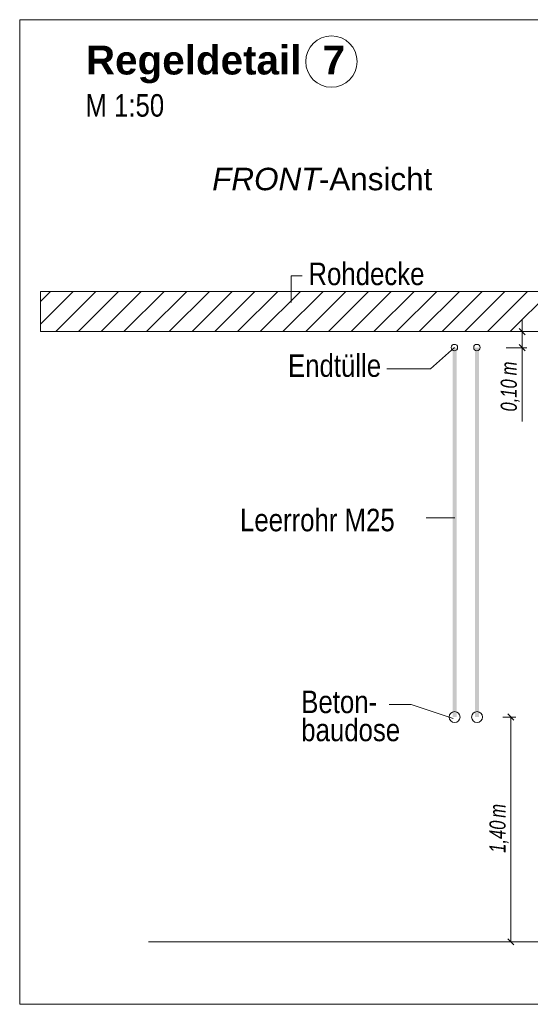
# Model space of a CAD drawing. Extents: x -620 to 300, y 62 to 1107.
# Tile 98 of 256: x 143 to 174, y 609 to 670. Entities that reach past the tile are written whole.
import ezdxf
from ezdxf.lldxf.tags import DXFTag

# ---------------------------------------------------------------- set-up
doc = ezdxf.new("R2010")
doc.units = 0
doc.layers.get('0').update_dxf_attribs({"lineweight": 35})
for name, color, linetype, lineweight, true_color in [('E_Aussparung Bemaßung-A06G9GDC8I', 5, 'Continuous', 9, 0x0000ff), ('E_Betonbaudose', 1, 'Continuous', 13, 0xff0000), ('E_Detail_Beschriftung', 7, 'Continuous', 13, 0x009900), ('E_Detail_Wandschraffur', 7, 'Continuous', 5, 0xc0c0c0), ('E_Leerrohr Beschriftung', 1, 'Continuous', 9, 0xff0000)]:
    doc.layers.add(name, color=color, linetype=linetype, lineweight=lineweight, true_color=true_color)
doc.layers.add('E_Detail_Linie_Text_Bem', color=7, linetype='Continuous', lineweight=13)
doc.styles.get("Standard").update_dxf_attribs({"font": 'ARIALN.TTF'})
tags = doc.linetypes.add('fein_strichliert', pattern=[4, 1, -2, 1]).pattern_tags.tags
tags[8:9] = [DXFTag(74, 4), DXFTag(75, 0), DXFTag(340, '0'), DXFTag(46, 0.0), DXFTag(50, 0.0), DXFTag(44, 0.0), DXFTag(45, 0.0)]
tags[6:7] = [DXFTag(74, 4), DXFTag(75, 0), DXFTag(340, '0'), DXFTag(46, 0.0), DXFTag(50, 0.0), DXFTag(44, 0.0), DXFTag(45, 0.0)]
tags[4:5] = [DXFTag(74, 4), DXFTag(75, 0), DXFTag(340, '0'), DXFTag(46, 0.0), DXFTag(50, 0.0), DXFTag(44, 0.0), DXFTag(45, 0.0)]
tags = doc.linetypes.add('fein_strichliert-A06G9GDB8I', pattern=[4, 1, -2, 1]).pattern_tags.tags
tags[8:9] = [DXFTag(74, 4), DXFTag(75, 0), DXFTag(340, '0'), DXFTag(46, 0.0), DXFTag(50, 0.0), DXFTag(44, 0.0), DXFTag(45, 0.0)]
tags[6:7] = [DXFTag(74, 4), DXFTag(75, 0), DXFTag(340, '0'), DXFTag(46, 0.0), DXFTag(50, 0.0), DXFTag(44, 0.0), DXFTag(45, 0.0)]
tags[4:5] = [DXFTag(74, 4), DXFTag(75, 0), DXFTag(340, '0'), DXFTag(46, 0.0), DXFTag(50, 0.0), DXFTag(44, 0.0), DXFTag(45, 0.0)]

# ---------------------------------------------------------------- blocks, each defined once
blk = doc.blocks.new('Referenz-A06G9GDF8I')
at = {"layer": 'E_Aussparung Bemaßung-A06G9GDC8I', "linetype": 'Continuous', "ltscale": 0.13}
for p, q in [((173.912, 651.276), (173.912, 644.921)), ((173.721, 650.703), (174.103, 650.321)), ((174.212, 650.512), (172.912, 650.512)), ((174.212, 649.512), (172.912, 649.512)), ((173.721, 649.703), (174.103, 649.321)), ((173.403, 626.321), (173.021, 626.703)), ((173.512, 626.512), (172.712, 626.512)), ((173.212, 626.512), (173.212, 612.512)), ((173.403, 612.321), (173.021, 612.703)), ((173.512, 612.512), (172.712, 612.512))]:
    blk.add_line(p, q, dxfattribs=at)
at = {"layer": 'E_Betonbaudose', "linetype": 'Continuous', "ltscale": 0.13}
for centre, radius in [((169.698, 649.522), 0.2), ((171.098, 649.522), 0.2), ((169.707, 626.512), 0.34), ((171.107, 626.512), 0.34)]:
    blk.add_circle(centre, radius, dxfattribs=at)
at = {"layer": 'E_Detail_Linie_Text_Bem', "linetype": 'fein_strichliert-A06G9GDB8I', "ltscale": 0.65}
for p, q in [((205.416, 669.939), (142.647, 669.939)), ((142.647, 669.939), (142.647, 608.623)), ((142.647, 608.623), (202.39, 608.623))]:
    blk.add_line(p, q, dxfattribs=at)
at = {"layer": 'E_Detail_Linie_Text_Bem', "color": 0, "linetype": 'Continuous', "ltscale": 0.13}
for p, q in [((159.537, 652.333), (159.537, 653.981)), ((159.537, 653.981), (160.224, 653.981)), ((168.211, 648.204), (169.698, 649.522)), ((168.211, 648.204), (165.489, 648.204)), ((167.942, 638.926), (169.727, 638.926)), ((167.006, 627.292), (165.637, 627.292)), ((167.006, 627.292), (169.617, 626.42))]:
    blk.add_line(p, q, dxfattribs=at)
at = {"layer": 'E_Detail_Linie_Text_Bem', "linetype": 'Continuous', "ltscale": 0.13}
for p, q in [((195.263, 653.012), (143.936, 653.012)), ((143.936, 653.012), (143.936, 650.512)), ((143.936, 650.512), (154.329, 650.512)), ((143.936, 650.512), (192.763, 650.512)), ((154.329, 650.512), (195.263, 650.512)), ((150.663, 612.512), (187.676, 612.512))]:
    blk.add_line(p, q, dxfattribs=at)
for points in [[(169.832, 649.513), (169.832, 626.512), (169.582, 649.512), (169.582, 626.512)], [(171.232, 649.513), (171.232, 626.512), (170.982, 649.512), (170.982, 626.512)]]:
    blk.add_solid(points, dxfattribs=at)
at = {"layer": 'E_Detail_Wandschraffur', "linetype": 'fein_strichliert', "ltscale": 0.13}
for p, q in [((143.936, 650.977), (145.972, 653.012)), ((146.3, 650.512), (148.8, 653.012)), ((149.128, 650.512), (151.628, 653.012)), ((151.957, 650.512), (154.457, 653.012)), ((154.785, 650.512), (157.285, 653.012)), ((157.614, 650.512), (160.114, 653.012)), ((160.442, 650.512), (162.942, 653.012)), ((163.271, 650.512), (165.771, 653.012)), ((166.099, 650.512), (168.599, 653.012)), ((168.927, 650.512), (171.427, 653.012)), ((171.756, 650.512), (174.256, 653.012))]:
    blk.add_line(p, q, dxfattribs=at)
at = {"layer": 'E_Detail_Wandschraffur', "linetype": 'ByBlock', "ltscale": 0.13}
for p, q in [((143.936, 652.391), (144.557, 653.012)), ((144.886, 650.512), (147.386, 653.012)), ((147.714, 650.512), (150.214, 653.012)), ((150.543, 650.512), (153.043, 653.012)), ((153.371, 650.512), (155.871, 653.012)), ((156.2, 650.512), (158.7, 653.012)), ((159.028, 650.512), (161.528, 653.012)), ((161.856, 650.512), (164.356, 653.012)), ((164.685, 650.512), (167.185, 653.012)), ((167.513, 650.512), (170.013, 653.012)), ((170.342, 650.512), (172.842, 653.012)), ((173.17, 650.512), (175.67, 653.012))]:
    blk.add_line(p, q, dxfattribs=at)
at = {"layer": 'E_Leerrohr Beschriftung', "linetype": 'Continuous', "ltscale": 0.13}
blk.add_circle((162.045, 667.332), 1.6, dxfattribs=at)
at = {"layer": 'E_Aussparung Bemaßung-A06G9GDC8I', "linetype": 'Continuous', "ltscale": 0.13, "char_height": 1, "attachment_point": 1, "rotation": 90}
for s, insert in [('{\\W0.9;\\fArial Narrow|b0|i1;m}', (172.579, 647.789)), ('{\\W0.9;\\fArial Narrow|b0|i1;0,10 }', (172.579, 645.537)), ('{\\W0.9;\\fArial Narrow|b0|i1;m}', (171.879, 620.241)), ('{\\W0.9;\\fArial Narrow|b0|i1;1,40 }', (171.879, 618.058))]:
    blk.add_mtext(s, dxfattribs=dict(at, insert=insert))
at = {"layer": 'E_Detail_Beschriftung', "color": 1, "linetype": 'Continuous', "lineweight": 35, "ltscale": 0.35, "true_color": 0xff0000, "char_height": 1.8, "attachment_point": 1}
for s, insert in [('{\\fArial|b1|i0;Regeldetail}', (146.765, 668.327)), ('{\\fArial|b1|i0;7}', (161.493, 668.327))]:
    blk.add_mtext(s, dxfattribs=dict(at, insert=insert))
at = {"layer": 'E_Detail_Beschriftung', "linetype": 'Continuous', "ltscale": 0.13, "char_height": 1.4, "attachment_point": 1}
for s, insert in [('{\\fArial Narrow;M 1:50}', (146.734, 665.303)), ('{\\fArial Narrow;Rohdecke}', (160.614, 654.81)), ('{\\fArial Narrow;Endtülle}', (159.342, 649.098)), ('{\\fArial Narrow;Leerrohr M25}', (156.357, 639.481)), ('{\\fArial Narrow;Beton-}', (160.167, 628.158)), ('{\\fArial Narrow;baudose}', (160.167, 626.408))]:
    blk.add_mtext(s, dxfattribs=dict(at, insert=insert))
at = {"layer": 'E_Detail_Beschriftung', "linetype": 'Continuous', "lineweight": -2, "ltscale": 0.25, "char_height": 1.4, "attachment_point": 1}
for s, insert in [('{\\fArial|b0|i1;FRONT}', (154.624, 660.718)), ('{\\fArial;-Ansicht}', (161.26, 660.718))]:
    blk.add_mtext(s, dxfattribs=dict(at, insert=insert))

msp = doc.modelspace()

# ---------------------------------------------------------------- block references
at = {"color": 8, "lineweight": 25, "ltscale": 0.25, "true_color": 0x808080}
msp.add_blockref('Referenz-A06G9GDF8I', (0, 0), dxfattribs=at)

doc.saveas('drawing.dxf')
